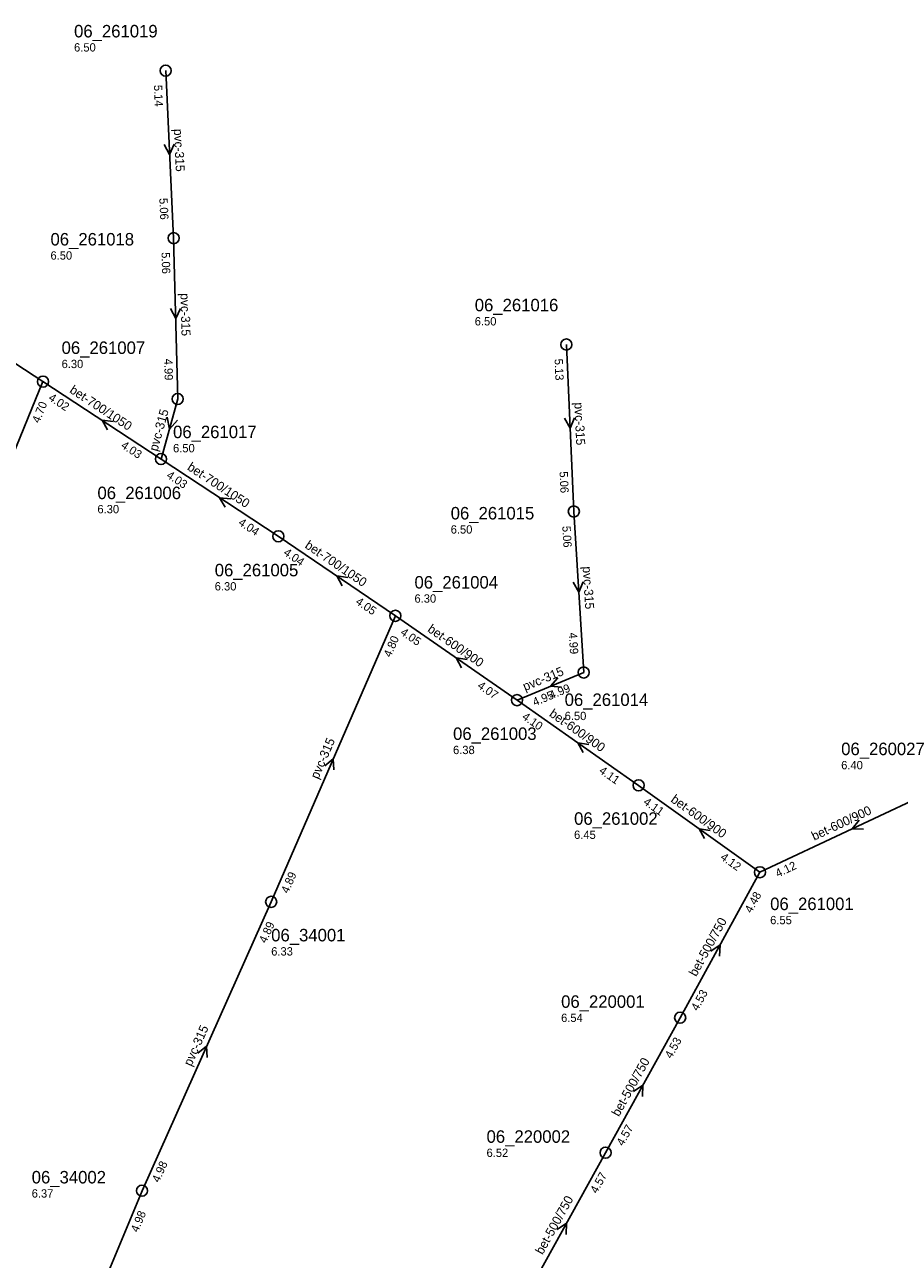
# Model space of a CAD drawing. Header units: metres. Extents: x 165198 to 166142, y 447057 to 448598.
# Tile 22 of 29: x 165553 to 165679, y 448198 to 448376. Entities that reach past the tile are written whole.
import ezdxf

# ---------------------------------------------------------------- set-up
doc = ezdxf.new("R2010")
doc.units = ezdxf.units.M

msp = doc.modelspace()

# ---------------------------------------------------------------- linework, layer by layer
at = {"layer": 'CON_BxH315x315mm', "linetype": 'Continuous'}
for points in [[(165574.124, 448345.534), (165572.977, 448369.679)], [(165574.709, 448322.34), (165574.124, 448345.534)], [(165631.82, 448306.119), (165630.75, 448330.19)], [(165540.672, 448289.094), (165555.289, 448324.854)], [(165572.304, 448313.677), (165574.709, 448322.34)], [(165633.25, 448282.91), (165631.82, 448306.119)], [(165588.188, 448249.844), (165606.094, 448291.078)], [(165623.643, 448278.916), (165633.25, 448282.91)], [(165588.188, 448249.844), (165569.563, 448208.188)], [(165569.563, 448208.188), (165552.75, 448167.813)]]:
    msp.add_lwpolyline(points, dxfattribs=at)
at = {"layer": 'CON_BxH500x750mm', "linetype": 'Continuous'}
for points in [[(165647.151, 448233.129), (165658.649, 448254.115)], [(165647.151, 448233.129), (165636.397, 448213.675)], [(165636.397, 448213.675), (165625.14, 448193.311)]]:
    msp.add_lwpolyline(points, dxfattribs=at)
at = {"layer": 'CON_BxH600x900mm', "linetype": 'Continuous'}
for points in [[(165623.643, 448278.916), (165606.094, 448291.078)], [(165641.164, 448266.635), (165623.643, 448278.916)], [(165658.649, 448254.115), (165641.164, 448266.635)], [(165685.282, 448266.604), (165658.649, 448254.115)]]:
    msp.add_lwpolyline(points, dxfattribs=at)
at = {"layer": 'CON_BxH700x1050mm', "linetype": 'Continuous'}
for points in [[(165555.289, 448324.854), (165538.238, 448335.961)], [(165572.304, 448313.677), (165555.289, 448324.854)], [(165589.219, 448302.553), (165572.304, 448313.677)], [(165606.094, 448291.078), (165589.219, 448302.553)]]:
    msp.add_lwpolyline(points, dxfattribs=at)
at = {"layer": 'NOD_inspectieput'}
for centre in [(165572.98, 448369.68), (165574.12, 448345.53), (165630.75, 448330.19), (165555.29, 448324.85), (165574.71, 448322.34), (165572.3, 448313.68), (165631.82, 448306.12), (165589.22, 448302.55), (165606.09, 448291.08), (165633.25, 448282.91), (165623.64, 448278.92), (165641.16, 448266.64), (165658.65, 448254.11), (165588.19, 448249.84), (165647.15, 448233.13), (165636.4, 448213.67), (165569.56, 448208.19)]:
    msp.add_circle(centre, 0.8, dxfattribs=at)
at = {"layer": 'PIJL'}
for points in [[(165574.2, 448359.08), (165573.55, 448357.61), (165572.76, 448359.01)], [(165575.1, 448335.39), (165574.42, 448333.94), (165573.66, 448335.36)], [(165573.17, 448319.72), (165573.51, 448318.01), (165574.68, 448319.3)], [(165631.94, 448319.63), (165631.29, 448318.15), (165630.5, 448319.56)], [(165565.4, 448319.08), (165563.8, 448319.27), (165564.6, 448317.87)], [(165582.36, 448307.93), (165580.76, 448308.11), (165581.57, 448306.72)], [(165599.25, 448296.6), (165597.66, 448296.82), (165598.44, 448295.41)], [(165633.17, 448296), (165632.54, 448294.51), (165631.73, 448295.91)], [(165616.46, 448284.77), (165614.87, 448285), (165615.64, 448283.58)], [(165629.5, 448282.13), (165628.45, 448280.91), (165630.05, 448280.8)], [(165634, 448272.54), (165632.4, 448272.78), (165633.17, 448271.36)], [(165595.91, 448269.43), (165597.14, 448270.46), (165597.23, 448268.85)], [(165672.96, 448261.62), (165671.97, 448260.36), (165673.57, 448260.32)], [(165651.5, 448260.12), (165649.91, 448260.38), (165650.66, 448258.95)], [(165651.58, 448242.71), (165652.9, 448243.62), (165652.84, 448242.01)], [(165577.63, 448228), (165578.88, 448229.02), (165578.95, 448227.41)], [(165640.45, 448222.49), (165641.77, 448223.4), (165641.71, 448221.79)], [(165629.44, 448202.58), (165630.77, 448203.49), (165630.7, 448201.88)]]:
    msp.add_lwpolyline(points, dxfattribs=at)

# ---------------------------------------------------------------- texts
at = {"layer": 'DMM_BxH315x315mm'}
for rotation, p in [(-87.28, (165574.15, 448361.26)), (-88.56, (165575.11, 448337.58)), (-87.45, (165631.9, 448321.82)), (74.48, (165571.78, 448314.71)), (-86.47, (165633.09, 448298.17)), (22.57, (165624.79, 448280.22)), (66.53, (165594.97, 448267.44)), (65.91, (165576.68, 448226.04))]:
    msp.add_text('pvc-315', height=1.3, rotation=rotation, dxfattribs=at).set_placement(p)
at = {"layer": 'DMM_BxH500x750mm'}
for rotation, p in [(61.28, (165649.47, 448238.97)), (61.07, (165638.33, 448218.78)), (61.07, (165627.32, 448198.88))]:
    msp.add_text('bet-500/750', height=1.3, rotation=rotation, dxfattribs=at).set_placement(p)
at = {"layer": 'DMM_BxH600x900mm'}
for rotation, p in [(-34.72, (165610.62, 448288.89)), (-35.03, (165628.17, 448276.7)), (-35.6, (165645.7, 448264.35)), (25.12, (165666.47, 448258.64))]:
    msp.add_text('bet-600/900', height=1.3, rotation=rotation, dxfattribs=at).set_placement(p)
at = {"layer": 'DMM_BxH700x1050mm'}
for rotation, p in [(-33.3, (165559.01, 448323.34)), (-33.33, (165575.98, 448312.21)), (-34.22, (165592.94, 448300.96))]:
    msp.add_text('bet-700/1050', height=1.3, rotation=rotation, dxfattribs=at).set_placement(p)
at = {"layer": 'INV_BxH315x315mm'}
for s, rotation, p in [('5.14', -87.28, (165571.27, 448367.6)), ('5.06', -87.28, (165572.05, 448351.28)), ('5.06', -88.56, (165572.38, 448343.49)), ('4.99', -88.56, (165572.76, 448328.13)), ('5.13', -87.45, (165629.04, 448328.11)), ('4.70', 67.77, (165554.75, 448318.77)), ('5.06', -87.45, (165629.76, 448311.87)), ('5.06', -86.47, (165630.15, 448304.01)), ('4.80', 66.53, (165605.42, 448285)), ('4.99', -86.47, (165631.09, 448288.63)), ('4.99', 22.57, (165628.55, 448279.01)), ('4.95', 22.57, (165626.18, 448278.02)), ('4.89', 66.53, (165590.64, 448250.96)), ('4.89', 65.91, (165587.45, 448243.78)), ('4.98', 65.91, (165572.02, 448209.28)), ('4.98', 67.39, (165568.98, 448202.1))]:
    msp.add_text(s, height=1.2, rotation=rotation, dxfattribs=at).set_placement(p)
at = {"layer": 'INV_BxH500x750mm'}
for s, rotation, p in [('4.48', 61.28, (165657.42, 448248.13)), ('4.53', 61.28, (165649.69, 448234.02)), ('4.53', 61.07, (165645.9, 448227.15)), ('4.57', 61.07, (165638.94, 448214.55)), ('4.57', 61.07, (165635.15, 448207.69))]:
    msp.add_text(s, height=1.2, rotation=rotation, dxfattribs=at).set_placement(p)
at = {"layer": 'INV_BxH600x900mm'}
for s, rotation, p in [('4.05', -34.72, (165606.71, 448288.46)), ('4.07', -34.72, (165617.82, 448280.76)), ('4.10', -35.03, (165624.25, 448276.29)), ('4.11', -35.03, (165635.35, 448268.51)), ('4.11', -35.6, (165641.74, 448264.01)), ('4.12', -35.6, (165652.85, 448256.05)), ('4.12', 25.12, (165661.22, 448253.33))]:
    msp.add_text(s, height=1.2, rotation=rotation, dxfattribs=at).set_placement(p)
at = {"layer": 'INV_BxH700x1050mm'}
for s, rotation, p in [('4.02', -33.3, (165555.97, 448322.25)), ('4.03', -33.3, (165566.43, 448315.38)), ('4.03', -33.33, (165572.99, 448311.07)), ('4.04', -33.33, (165583.35, 448304.26)), ('4.04', -34.22, (165589.86, 448299.94)), ('4.05', -34.22, (165600.25, 448292.87))]:
    msp.add_text(s, height=1.2, rotation=rotation, dxfattribs=at).set_placement(p)
at = {"layer": 'NLV_inspectieput'}
for s, p in [('6.50', (165559.77, 448372.43)), ('6.50', (165556.37, 448342.43)), ('6.50', (165617.54, 448332.94)), ('6.30', (165557.97, 448326.79)), ('6.50', (165574.04, 448314.65)), ('6.30', (165563.14, 448305.86)), ('6.50', (165614.07, 448302.93)), ('6.30', (165580.05, 448294.73)), ('6.30', (165608.85, 448292.97)), ('6.50', (165630.5, 448276.04)), ('6.38', (165614.41, 448271.14)), ('6.40', (165670.37, 448268.95)), ('6.45', (165631.86, 448258.91)), ('6.55', (165660.13, 448246.61)), ('6.33', (165588.19, 448242.1)), ('6.54', (165629.99, 448232.52)), ('6.52', (165619.24, 448213.06)), ('6.37', (165553.66, 448207.2))]:
    msp.add_text(s, height=1.2, dxfattribs=at).set_placement(p)
at = {"layer": 'NNR_inspectieput'}
for s, p in [('06_261019', (165559.77, 448374.47)), ('06_261018', (165556.37, 448344.47)), ('06_261016', (165617.54, 448334.98)), ('06_261007', (165557.97, 448328.83)), ('06_261017', (165574.04, 448316.69)), ('06_261006', (165563.14, 448307.9)), ('06_261015', (165614.07, 448304.97)), ('06_261005', (165580.05, 448296.77)), ('06_261004', (165608.85, 448295.01)), ('06_261014', (165630.5, 448278.08)), ('06_261003', (165614.41, 448273.18)), ('06_260027', (165670.37, 448270.99)), ('06_261002', (165631.86, 448260.95)), ('06_261001', (165660.13, 448248.65)), ('06_34001', (165588.19, 448244.14)), ('06_220001', (165629.99, 448234.56)), ('06_220002', (165619.24, 448215.1)), ('06_34002', (165553.66, 448209.24))]:
    msp.add_text(s, height=1.8, dxfattribs=at).set_placement(p)

doc.saveas('drawing.dxf')
